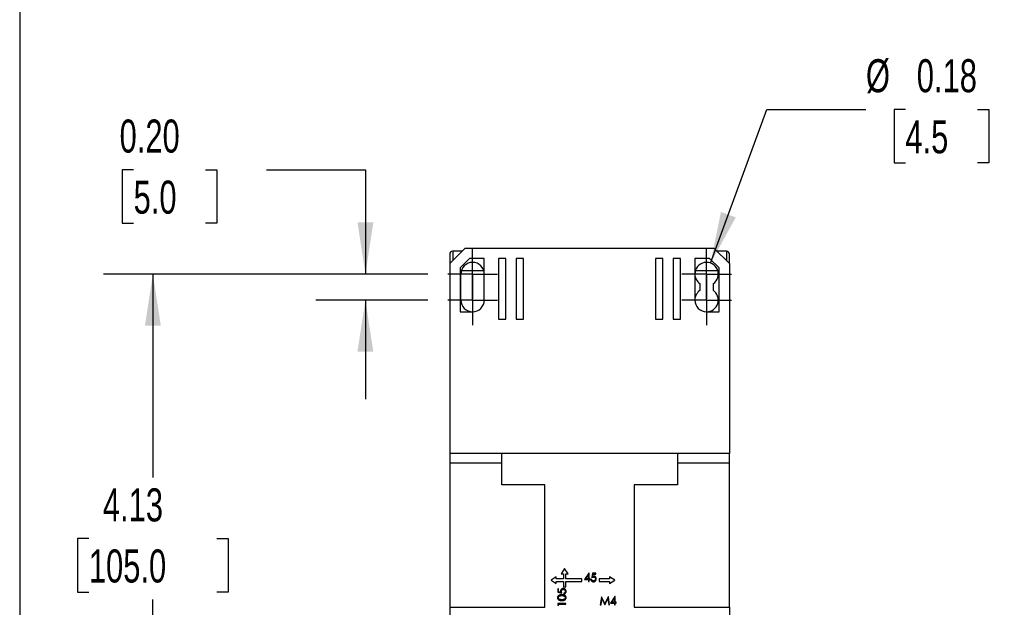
# Model space of a CAD drawing. Header units: inches. Extents: x 0.7 to 32.2, y 0.7 to 24.8.
# Tile 3 of 15: x 0.7 to 8.2, y 10.2 to 14.7. Entities that reach past the tile are written whole.
import ezdxf

# ---------------------------------------------------------------- set-up
doc = ezdxf.new("R2010")
doc.units = ezdxf.units.IN
doc.header["$LTSCALE"] = 3
doc.header["$MEASUREMENT"] = 0
doc.linetypes.add('CENTERX2', pattern=[0.8, 0.5, -0.1, 0.1, -0.1])
doc.layers.add('CENTER', color=40, linetype='CENTERX2')
doc.layers.add('DIMENSIONS', color=140, linetype='Continuous', lineweight=25)
doc.layers.add('TEXT', color=140, linetype='Continuous', lineweight=25)
doc.styles.add('SLDTEXTSTYLE0', font='TXT', dxfattribs={"width": 0.7})
doc.dimstyles.new('SLDDIMSTYLE1', dxfattribs={"dimtxt": 0.254883, "dimasz": 0.39, "dimexe": 0, "dimexo": 0.0625, "dimgap": 0.063721, "dimtad": 0, "dimtih": 1, "dimtoh": 1, "dimrnd": 1e-09, "dimzin": 12, "dimdsep": 46, "dimtxsty": 'SLDTEXTSTYLE0', "dimsah": 1, "dimcen": 0.09, "dimadec": 0, "dimazin": 3, "dimtfac": 1, "dimtofl": 0, "dimtmove": 0, "dimatfit": 3, "dimfxl": 0, "dimfrac": 2, "dimtolj": 1, "dimtzin": 12, "dimarcsym": 0})
doc.dimstyles.new('SLDDIMSTYLE3', dxfattribs={"dimtxt": 0.254883, "dimasz": 0.39, "dimexe": 0, "dimexo": 0.0625, "dimgap": 0.063721, "dimtad": 0, "dimtih": 1, "dimtoh": 1, "dimrnd": 1e-09, "dimzin": 0, "dimdsep": 46, "dimtxsty": 'SLDTEXTSTYLE0', "dimsah": 1, "dimcen": 0.09, "dimadec": 0, "dimazin": 0, "dimtfac": 1, "dimtmove": 0, "dimatfit": 0, "dimfxl": 0, "dimfrac": 2, "dimtolj": 1, "dimtzin": 12, "dimarcsym": 0})
doc.dimstyles.new('SLDDIMSTYLE4', dxfattribs={"dimtxt": 0.254883, "dimasz": 0.39, "dimexe": 0, "dimexo": 0.0625, "dimgap": 0.063721, "dimtad": 0, "dimtih": 1, "dimtoh": 1, "dimrnd": 1e-09, "dimdsep": 46, "dimtxsty": 'SLDTEXTSTYLE0', "dimsah": 1, "dimcen": 0, "dimadec": 0, "dimazin": 2, "dimtfac": 1, "dimtofl": 0, "dimtmove": 0, "dimatfit": 3, "dimfxl": 0, "dimfrac": 2, "dimtolj": 1, "dimtzin": 12, "dimarcsym": 0})

# ---------------------------------------------------------------- blocks, each defined once
blk = doc.blocks.new('_D_7')
at = {"layer": 'DIMENSIONS'}
for p, q in [((1.6123, 13.518), (1.5267, 13.518)), ((1.5267, 13.518), (1.5267, 13.1129)), ((2.1577, 13.518), (2.2433, 13.518)), ((2.2433, 13.518), (2.2433, 13.1129)), ((2.6173, 13.518), (3.3673, 13.518)), ((3.3673, 13.518), (3.3673, 12.7285)), ((1.5267, 13.1129), (1.6123, 13.1129)), ((2.2433, 13.1129), (2.1577, 13.1129)), ((3.8402, 12.7285), (2.9923, 12.7285)), ((3.8402, 12.5317), (2.9923, 12.5317)), ((3.3673, 12.5317), (3.3673, 11.7817))]:
    blk.add_line(p, q, dxfattribs=at)
for points in [[(3.3673, 12.7285), (3.4273, 13.1185), (3.3073, 13.1185)], [(3.3673, 12.5317), (3.3073, 12.1417), (3.4273, 12.1417)]]:
    blk.add_solid(points, dxfattribs=at)
at = {"layer": 'DIMENSIONS', "char_height": 0.25, "attachment_point": 1, "style": 'SLDTEXTSTYLE0'}
for s, insert in [('0.20', (1.5063, 13.8973)), ('5.0', (1.6123, 13.4352))]:
    blk.add_mtext(s, dxfattribs=dict(at, insert=insert))
blk = doc.blocks.new('_D_8')
at = {"layer": 'DIMENSIONS'}
for p, q in [((3.8402, 12.7285), (1.3833, 12.7285)), ((1.7583, 12.7285), (1.7583, 11.1902)), ((1.2736, 10.7281), (1.188, 10.7281)), ((1.188, 10.7281), (1.188, 10.323)), ((2.243, 10.7281), (2.3286, 10.7281)), ((2.3286, 10.7281), (2.3286, 10.323)), ((1.188, 10.323), (1.2736, 10.323)), ((2.3286, 10.323), (2.243, 10.323)), ((1.7583, 8.5947), (1.7583, 10.2659)), ((3.8402, 8.5947), (1.3833, 8.5947))]:
    blk.add_line(p, q, dxfattribs=at)
for points in [[(1.7583, 12.7285), (1.6983, 12.3385), (1.8183, 12.3385)], [(1.7583, 8.5947), (1.8183, 8.9847), (1.6983, 8.9847)]]:
    blk.add_solid(points, dxfattribs=at)
at = {"layer": 'DIMENSIONS', "char_height": 0.25, "attachment_point": 1, "style": 'SLDTEXTSTYLE0'}
for s, insert in [('4.13', (1.3796, 11.1074)), ('105.0', (1.2736, 10.6452))]:
    blk.add_mtext(s, dxfattribs=dict(at, insert=insert))
blk = doc.blocks.new('_D_10')
at = {"layer": 'DIMENSIONS'}
for p, q in [((5.9809, 12.8117), (6.4068, 13.9744)), ((6.4068, 13.9744), (7.1568, 13.9744)), ((7.4552, 13.9744), (7.3696, 13.9744)), ((7.3696, 13.9744), (7.3696, 13.5694)), ((8.0006, 13.9744), (8.0862, 13.9744)), ((8.0862, 13.9744), (8.0862, 13.5694)), ((7.3696, 13.5694), (7.4552, 13.5694)), ((8.0862, 13.5694), (8.0006, 13.5694))]:
    blk.add_line(p, q, dxfattribs=at)
blk.add_solid([(5.9809, 12.8117), (6.1713, 13.1573), (6.0587, 13.1985)], dxfattribs=at)
at = {"layer": 'DIMENSIONS', "char_height": 0.25, "attachment_point": 1, "style": 'SLDTEXTSTYLE0'}
for s, insert in [('%%c', (7.1568, 14.3538)), ('0.18', (7.5416, 14.3538)), ('4.5', (7.4552, 13.8916))]:
    blk.add_mtext(s, dxfattribs=dict(at, insert=insert))
blk = doc.blocks.new('SW_CENTERMARKSYMBOL_0')
at = {"layer": 'CENTER', "color": 0}
for p, q in [((0, 0.1), (0, 0.1886)), ((0, 0), (0, 0.1)), ((-0.1, 0), (-0.1886, 0)), ((0, 0), (-0.1, 0)), ((0, 0), (0, -0.1)), ((0, 0), (0.1, 0)), ((0.1, 0), (0.1886, 0)), ((0, -0.1), (0, -0.1886))]:
    blk.add_line(p, q, dxfattribs=at)
blk = doc.blocks.new('SW_CENTERMARKSYMBOL_1')
at = {"layer": 'CENTER', "color": 0}
for p, q in [((0, 0.1), (0, 0.1886)), ((0, 0), (0, 0.1)), ((-0.1, 0), (-0.1886, 0)), ((0, 0), (-0.1, 0)), ((0, 0), (0, -0.1)), ((0, 0), (0.1, 0)), ((0.1, 0), (0.1886, 0)), ((0, -0.1), (0, -0.1886))]:
    blk.add_line(p, q, dxfattribs=at)
blk = doc.blocks.new('SW_CENTERMARKSYMBOL_2')
at = {"layer": 'CENTER', "color": 0}
for p, q in [((0, 0.1), (0, 0.1886)), ((0, 0), (0, 0.1)), ((-0.1, 0), (-0.1886, 0)), ((0, 0), (-0.1, 0)), ((0, 0), (0, -0.1)), ((0, 0), (0.1, 0)), ((0.1, 0), (0.1886, 0)), ((0, -0.1), (0, -0.1886))]:
    blk.add_line(p, q, dxfattribs=at)
blk = doc.blocks.new('SW_CENTERMARKSYMBOL_3')
at = {"layer": 'CENTER', "color": 0}
for p, q in [((0, 0.1), (0, 0.1886)), ((0, 0), (0, 0.1)), ((-0.1, 0), (-0.1886, 0)), ((0, 0), (-0.1, 0)), ((0, 0), (0, -0.1)), ((0, 0), (0.1, 0)), ((0.1, 0), (0.1886, 0)), ((0, -0.1), (0, -0.1886))]:
    blk.add_line(p, q, dxfattribs=at)

msp = doc.modelspace()

# ---------------------------------------------------------------- linework, layer by layer
for p, q in [((4.0055, 12.8073), (4.1236, 12.9254)), ((4.1, 12.9017), (4.0291, 12.9017)), ((4.0291, 12.9017), (4.0291, 12.8309)), ((4.1236, 12.9254), (6.0055, 12.9254)), ((6.0055, 12.9254), (6.1236, 12.8073)), ((6.1, 12.9017), (6.0291, 12.9017)), ((6.1, 12.9017), (6.1, 12.8309)), ((4.1562, 12.8466), (4.0843, 12.7746)), ((4.2673, 12.8466), (4.1562, 12.8466)), ((4.2673, 12.5317), (4.2673, 12.8466)), ((4.3756, 12.8466), (4.3756, 12.386)), ((4.4307, 12.8466), (4.3756, 12.8466)), ((4.4307, 12.386), (4.4307, 12.8466)), ((4.5095, 12.8466), (4.5095, 12.386)), ((4.5646, 12.8466), (4.5095, 12.8466)), ((4.5646, 12.386), (4.5646, 12.8466)), ((5.5646, 12.8466), (5.5646, 12.386)), ((5.6197, 12.8466), (5.5646, 12.8466)), ((5.6197, 12.386), (5.6197, 12.8466)), ((5.6984, 12.8466), (5.6984, 12.386)), ((5.7535, 12.8466), (5.6984, 12.8466)), ((5.7535, 12.386), (5.7535, 12.8466)), ((5.8618, 12.8466), (5.8618, 12.5317)), ((5.9729, 12.8466), (5.8618, 12.8466)), ((6.0449, 12.7746), (5.9729, 12.8466)), ((4.0055, 12.8073), (4.0055, 11.3702)), ((4.0843, 12.7746), (4.0843, 12.4431)), ((4.0946, 12.7561), (4.2629, 12.7561)), ((5.8662, 12.7561), (6.0346, 12.7561)), ((6.0449, 12.4431), (6.0449, 12.7746)), ((6.1236, 12.8073), (6.1236, 11.3702)), ((4.0902, 12.5317), (4.0902, 12.7285)), ((5.9012, 12.6053), (5.9012, 12.6549)), ((5.9996, 12.6549), (5.9996, 12.6053)), ((4.0843, 12.4431), (4.1787, 12.4431)), ((4.3756, 12.386), (4.4307, 12.386)), ((4.5095, 12.386), (4.5646, 12.386)), ((5.5646, 12.386), (5.6197, 12.386)), ((5.6984, 12.386), (5.7535, 12.386)), ((5.9504, 12.4431), (6.0449, 12.4431)), ((4.3992, 11.3702), (4.0055, 11.3702)), ((4.0055, 11.3702), (4.0055, 11.2994)), ((5.7299, 11.3702), (4.3992, 11.3702)), ((4.3992, 11.2994), (4.3992, 11.3702)), ((6.1236, 11.3702), (5.7299, 11.3702)), ((5.7299, 11.3702), (5.7299, 11.2994)), ((6.1236, 11.2994), (6.1236, 11.3702)), ((4.0055, 11.2994), (4.3992, 11.2994)), ((4.0055, 11.2994), (4.0055, 10.2088)), ((4.3992, 11.134), (4.3992, 11.2994)), ((5.7299, 11.2994), (6.1236, 11.2994)), ((5.7299, 11.2994), (5.7299, 11.134)), ((6.1236, 10.2088), (6.1236, 11.2994)), ((4.726, 11.134), (4.3992, 11.134)), ((4.726, 10.2088), (4.726, 11.134)), ((5.7299, 11.134), (5.4032, 11.134)), ((5.4032, 11.134), (5.4032, 10.2088)), ((4.812, 10.4379), (4.7726, 10.4123)), ((4.812, 10.4222), (4.812, 10.4379)), ((4.8757, 10.5003), (4.8501, 10.461)), ((4.8501, 10.461), (4.8658, 10.461)), ((4.8658, 10.461), (4.8658, 10.4222)), ((4.9013, 10.461), (4.8757, 10.5003)), ((4.8855, 10.4222), (4.8855, 10.461)), ((4.8855, 10.461), (4.9013, 10.461)), ((5.0595, 10.4666), (5.0254, 10.4169)), ((5.0364, 10.4233), (5.0551, 10.4505)), ((5.0551, 10.4505), (5.0551, 10.4233)), ((5.0607, 10.4666), (5.0595, 10.4666)), ((5.0607, 10.4233), (5.0607, 10.4666)), ((5.0871, 10.465), (5.0807, 10.4337)), ((5.1128, 10.465), (5.0871, 10.465)), ((5.0881, 10.4421), (5.0915, 10.4586)), ((5.0915, 10.4586), (5.1128, 10.4586)), ((5.1128, 10.4586), (5.1128, 10.465)), ((5.2552, 10.4123), (5.2158, 10.4379)), ((5.2158, 10.4379), (5.2158, 10.4222)), ((4.7726, 10.4123), (4.812, 10.3867)), ((4.8658, 10.4222), (4.812, 10.4222)), ((4.812, 10.3867), (4.812, 10.4025)), ((4.812, 10.4025), (4.8658, 10.4025)), ((4.8658, 10.4025), (4.8658, 10.3625)), ((4.8658, 10.3625), (4.8855, 10.3625)), ((5.0051, 10.4222), (4.8855, 10.4222)), ((4.8855, 10.3625), (4.8855, 10.4025)), ((4.8855, 10.4025), (5.0051, 10.4025)), ((5.0051, 10.4025), (5.0051, 10.4222)), ((5.0254, 10.4169), (5.0551, 10.4169)), ((5.0551, 10.4233), (5.0364, 10.4233)), ((5.0551, 10.4169), (5.0551, 10.4025)), ((5.0551, 10.4025), (5.0607, 10.4025)), ((5.0679, 10.4233), (5.0607, 10.4233)), ((5.0607, 10.4025), (5.0607, 10.4169)), ((5.0607, 10.4169), (5.0679, 10.4169)), ((5.0679, 10.4169), (5.0679, 10.4233)), ((5.0799, 10.4185), (5.0743, 10.4185)), ((5.1371, 10.4222), (5.1371, 10.4025)), ((5.2158, 10.4222), (5.1371, 10.4222)), ((5.1371, 10.4025), (5.2158, 10.4025)), ((5.2158, 10.3867), (5.2552, 10.4123)), ((5.2158, 10.4025), (5.2158, 10.3867)), ((4.823, 10.3468), (4.823, 10.3212)), ((4.8294, 10.3468), (4.823, 10.3468)), ((4.823, 10.3212), (4.8543, 10.3147)), ((4.8294, 10.3255), (4.8294, 10.3468)), ((4.8459, 10.3222), (4.8294, 10.3255)), ((4.8695, 10.3139), (4.8695, 10.3083)), ((5.1538, 10.288), (5.1456, 10.2255)), ((5.1546, 10.288), (5.1538, 10.288)), ((5.1804, 10.2367), (5.1546, 10.288)), ((5.2062, 10.288), (5.1804, 10.2367)), ((5.207, 10.288), (5.2062, 10.288)), ((5.2153, 10.2255), (5.207, 10.288)), ((5.2566, 10.2896), (5.2225, 10.2399)), ((5.2577, 10.2896), (5.2566, 10.2896)), ((5.2577, 10.2463), (5.2577, 10.2896)), ((4.8855, 10.2362), (4.823, 10.2362)), ((4.823, 10.2362), (4.823, 10.2247)), ((4.823, 10.2247), (4.8294, 10.221)), ((4.8294, 10.221), (4.8294, 10.2306)), ((4.8294, 10.2306), (4.8855, 10.2306)), ((4.8855, 10.2306), (4.8855, 10.2362)), ((5.1456, 10.2255), (5.1512, 10.2255)), ((5.1512, 10.2255), (5.1572, 10.2706)), ((5.1572, 10.2706), (5.1798, 10.2255)), ((5.1798, 10.2255), (5.1811, 10.2255)), ((5.1811, 10.2255), (5.2037, 10.2705)), ((5.2037, 10.2705), (5.2096, 10.2255)), ((5.2096, 10.2255), (5.2153, 10.2255)), ((5.2225, 10.2399), (5.2521, 10.2399)), ((5.2335, 10.2463), (5.2521, 10.2735)), ((5.2521, 10.2463), (5.2335, 10.2463)), ((5.2521, 10.2735), (5.2521, 10.2463)), ((5.2521, 10.2399), (5.2521, 10.2255)), ((5.2521, 10.2255), (5.2577, 10.2255)), ((5.265, 10.2463), (5.2577, 10.2463)), ((5.2577, 10.2255), (5.2577, 10.2399)), ((5.2577, 10.2399), (5.265, 10.2399)), ((5.265, 10.2399), (5.265, 10.2463)), ((4.0055, 10.2088), (4.726, 10.2088)), ((4.0055, 10.2088), (4.0055, 9.8269)), ((5.4032, 10.2088), (6.1236, 10.2088)), ((6.1236, 10.2088), (6.1236, 9.8269))]:
    msp.add_line(p, q)
for centre, radius, start, end in [((4.0291, 12.8781), 0.0236, 90, 180), ((6.1, 12.8781), 0.0236, 0, 90), ((4.1787, 12.7285), 0.0886, 0, 180), ((5.9504, 12.7285), 0.0886, 303.74899, 180), ((5.9504, 12.7285), 0.0886, 180, 236.25101), ((5.9504, 12.5317), 0.0886, 123.74899, 180), ((5.9504, 12.5317), 0.0886, 270, 56.25101), ((4.1787, 12.5317), 0.0886, 180, 270), ((4.1787, 12.5317), 0.0886, 270, 0), ((5.9504, 12.5317), 0.0886, 180, 270)]:
    msp.add_arc(centre, radius, start, end)
for points, knots in [([(4.0055, 12.8781), (4.0055, 12.8765), (4.0055, 12.8739), (4.0055, 12.8588), (4.0055, 12.8429), (4.0055, 12.8263), (4.0055, 12.8142), (4.0055, 12.8096)], [0, 0, 0, 0, 0.337408, 0.520911, 0.704569, 0.888071, 1, 1, 1, 1]), ([(6.1236, 12.8096), (6.1236, 12.8142), (6.1236, 12.8263), (6.1236, 12.8429), (6.1236, 12.8588), (6.1236, 12.8739), (6.1236, 12.8765), (6.1236, 12.8781)], [0, 0, 0, 0, 0.111779, 0.295436, 0.478937, 0.662594, 1, 1, 1, 1]), ([(5.0807, 10.4337), (5.0814, 10.434), (5.0827, 10.4345), (5.0846, 10.4351), (5.0864, 10.4357), (5.0882, 10.4362), (5.0898, 10.4365), (5.0915, 10.4368), (5.093, 10.4369), (5.094, 10.4369), (5.0945, 10.437)], [0, 0, 0, 0, 0.148814, 0.2911, 0.425366, 0.5535, 0.674037, 0.78898, 0.89692, 1, 1, 1, 1]), ([(5.0955, 10.4434), (5.0949, 10.4433), (5.0938, 10.4433), (5.092, 10.4431), (5.0901, 10.4427), (5.0888, 10.4423), (5.0881, 10.4421)], [0, 0, 0, 0, 0.226027, 0.467099, 0.724932, 1, 1, 1, 1]), ([(5.0945, 10.437), (5.095, 10.4369), (5.0961, 10.4369), (5.0977, 10.4367), (5.0992, 10.4364), (5.1007, 10.436), (5.102, 10.4355), (5.1032, 10.4348), (5.1044, 10.434), (5.1055, 10.4331), (5.1064, 10.4322), (5.1073, 10.4311), (5.108, 10.4299), (5.1086, 10.4287), (5.109, 10.4274), (5.1093, 10.4261), (5.1095, 10.4246), (5.1095, 10.4237), (5.1096, 10.4232)], [0, 0, 0, 0, 0.07297, 0.141959, 0.208553, 0.272614, 0.335069, 0.395922, 0.456745, 0.517364, 0.577397, 0.635958, 0.694391, 0.752811, 0.811673, 0.871998, 0.934642, 1, 1, 1, 1]), ([(5.1152, 10.4229), (5.1152, 10.4236), (5.1151, 10.4251), (5.1148, 10.4272), (5.1144, 10.4292), (5.1138, 10.4311), (5.113, 10.4329), (5.1121, 10.4346), (5.1109, 10.4362), (5.1096, 10.4376), (5.1082, 10.439), (5.1067, 10.4402), (5.105, 10.4412), (5.1033, 10.442), (5.1015, 10.4426), (5.0996, 10.443), (5.0976, 10.4433), (5.0962, 10.4433), (5.0955, 10.4434)], [0, 0, 0, 0, 0.068945, 0.135203, 0.19921, 0.261703, 0.322698, 0.383684, 0.444639, 0.506853, 0.568957, 0.629346, 0.689229, 0.748755, 0.809133, 0.870624, 0.934202, 1, 1, 1, 1]), ([(5.0743, 10.4185), (5.0744, 10.4179), (5.0746, 10.4166), (5.0751, 10.4148), (5.0756, 10.4131), (5.0763, 10.4114), (5.0772, 10.4099), (5.0782, 10.4084), (5.0793, 10.4071), (5.0805, 10.4058), (5.0819, 10.4046), (5.0833, 10.4036), (5.0848, 10.4028), (5.0864, 10.4021), (5.088, 10.4015), (5.0897, 10.4012), (5.0915, 10.4009), (5.0927, 10.4009), (5.0934, 10.4009)], [0, 0, 0, 0, 0.067658, 0.133209, 0.197031, 0.25931, 0.321359, 0.38269, 0.44443, 0.506796, 0.568709, 0.629203, 0.689337, 0.749255, 0.809748, 0.871281, 0.934573, 1, 1, 1, 1]), ([(5.0937, 10.4073), (5.0931, 10.4073), (5.0921, 10.4073), (5.0904, 10.4076), (5.0889, 10.4081), (5.0873, 10.4087), (5.0859, 10.4095), (5.0846, 10.4103), (5.0835, 10.4113), (5.0825, 10.4125), (5.0816, 10.4137), (5.0809, 10.4152), (5.0803, 10.4168), (5.08, 10.4179), (5.0799, 10.4185)], [0, 0, 0, 0, 0.084805, 0.168763, 0.253299, 0.338532, 0.422684, 0.503554, 0.580968, 0.657416, 0.73559, 0.817983, 0.905301, 1, 1, 1, 1]), ([(5.0934, 10.4009), (5.0939, 10.4009), (5.0949, 10.4009), (5.0964, 10.4011), (5.0979, 10.4013), (5.0994, 10.4016), (5.1007, 10.402), (5.1021, 10.4024), (5.1034, 10.403), (5.1046, 10.4036), (5.1058, 10.4044), (5.1069, 10.4052), (5.108, 10.406), (5.109, 10.407), (5.1099, 10.408), (5.1108, 10.4091), (5.1116, 10.4103), (5.1123, 10.4116), (5.113, 10.4129), (5.1136, 10.4142), (5.1141, 10.4156), (5.1145, 10.417), (5.1148, 10.4184), (5.115, 10.4199), (5.1151, 10.4214), (5.1152, 10.4224), (5.1152, 10.4229)], [0, 0, 0, 0, 0.045081, 0.089245, 0.132228, 0.174231, 0.215435, 0.256374, 0.296756, 0.337074, 0.376897, 0.416714, 0.456137, 0.495921, 0.535744, 0.576285, 0.617286, 0.659332, 0.701738, 0.74373, 0.785468, 0.827465, 0.869896, 0.912575, 0.95599, 1, 1, 1, 1]), ([(5.1096, 10.4232), (5.1095, 10.4226), (5.1095, 10.4215), (5.1093, 10.4199), (5.1089, 10.4184), (5.1084, 10.4169), (5.1077, 10.4155), (5.1069, 10.4142), (5.106, 10.413), (5.1049, 10.4118), (5.1037, 10.4108), (5.1024, 10.4098), (5.1011, 10.409), (5.0998, 10.4084), (5.0983, 10.4079), (5.0968, 10.4076), (5.0953, 10.4073), (5.0942, 10.4073), (5.0937, 10.4073)], [0, 0, 0, 0, 0.06671, 0.130913, 0.19326, 0.254908, 0.316089, 0.377705, 0.440242, 0.504053, 0.568301, 0.630339, 0.691695, 0.751784, 0.81232, 0.873575, 0.935793, 1, 1, 1, 1]), ([(4.8543, 10.3019), (4.8533, 10.3019), (4.8515, 10.3019), (4.8487, 10.3018), (4.8461, 10.3015), (4.8437, 10.3012), (4.8414, 10.3008), (4.8393, 10.3004), (4.8373, 10.2998), (4.8355, 10.2991), (4.8338, 10.2983), (4.8322, 10.2975), (4.8307, 10.2967), (4.8293, 10.2957), (4.828, 10.2947), (4.8269, 10.2937), (4.8258, 10.2925), (4.8249, 10.2913), (4.8241, 10.2901), (4.8234, 10.2888), (4.8228, 10.2875), (4.8223, 10.2861), (4.8219, 10.2847), (4.8216, 10.2833), (4.8214, 10.2818), (4.8214, 10.2809), (4.8214, 10.2804)], [0, 0, 0, 0, 0.065277, 0.127205, 0.186167, 0.241674, 0.294113, 0.343607, 0.390657, 0.434733, 0.476915, 0.517018, 0.556196, 0.593742, 0.630305, 0.665641, 0.700784, 0.734956, 0.76872, 0.801989, 0.83487, 0.867455, 0.900159, 0.932774, 0.966212, 1, 1, 1, 1]), ([(4.8278, 10.2805), (4.8279, 10.2812), (4.8279, 10.2826), (4.8285, 10.2846), (4.8293, 10.2866), (4.8303, 10.2881), (4.8313, 10.2893), (4.8321, 10.2902), (4.833, 10.291), (4.8341, 10.2917), (4.8352, 10.2924), (4.8364, 10.2931), (4.8377, 10.2937), (4.8392, 10.2942), (4.8407, 10.2947), (4.8423, 10.2951), (4.8441, 10.2955), (4.8459, 10.2958), (4.8478, 10.296), (4.8499, 10.2962), (4.852, 10.2963), (4.8535, 10.2963), (4.8543, 10.2963)], [0, 0, 0, 0, 0.059684, 0.119498, 0.180913, 0.245996, 0.279726, 0.314552, 0.350484, 0.387552, 0.426223, 0.466696, 0.508815, 0.553395, 0.600121, 0.649143, 0.700588, 0.754926, 0.811853, 0.871507, 0.934324, 1, 1, 1, 1]), ([(4.8651, 10.3492), (4.8644, 10.3492), (4.8629, 10.3492), (4.8608, 10.3489), (4.8588, 10.3485), (4.8569, 10.3478), (4.8551, 10.3471), (4.8534, 10.3461), (4.8518, 10.345), (4.8504, 10.3437), (4.849, 10.3422), (4.8479, 10.3407), (4.8469, 10.3391), (4.8461, 10.3373), (4.8454, 10.3355), (4.845, 10.3336), (4.8447, 10.3316), (4.8447, 10.3302), (4.8447, 10.3295)], [0, 0, 0, 0, 0.068937, 0.135188, 0.199188, 0.261674, 0.323024, 0.38366, 0.444929, 0.507136, 0.568964, 0.629346, 0.689223, 0.748742, 0.809244, 0.870638, 0.934209, 1, 1, 1, 1]), ([(4.8447, 10.3295), (4.8447, 10.329), (4.8447, 10.3278), (4.8449, 10.326), (4.8453, 10.3241), (4.8457, 10.3228), (4.8459, 10.3222)], [0, 0, 0, 0, 0.226027, 0.467099, 0.724932, 1, 1, 1, 1]), ([(4.8511, 10.3285), (4.8511, 10.3291), (4.8511, 10.3302), (4.8513, 10.3318), (4.8516, 10.3333), (4.852, 10.3347), (4.8525, 10.336), (4.8532, 10.3373), (4.854, 10.3384), (4.8549, 10.3395), (4.8559, 10.3405), (4.8569, 10.3413), (4.8581, 10.342), (4.8593, 10.3426), (4.8606, 10.3431), (4.8619, 10.3433), (4.8634, 10.3436), (4.8644, 10.3436), (4.8649, 10.3436)], [0, 0, 0, 0, 0.072977, 0.141972, 0.208572, 0.272793, 0.335047, 0.395905, 0.456735, 0.517359, 0.577397, 0.636395, 0.694372, 0.752797, 0.811664, 0.872525, 0.934636, 1, 1, 1, 1]), ([(4.8543, 10.3147), (4.854, 10.3154), (4.8535, 10.3167), (4.8529, 10.3186), (4.8523, 10.3204), (4.8519, 10.3222), (4.8515, 10.3239), (4.8513, 10.3255), (4.8511, 10.327), (4.8511, 10.328), (4.8511, 10.3285)], [0, 0, 0, 0, 0.148814, 0.2911, 0.425366, 0.5535, 0.674037, 0.78898, 0.89692, 1, 1, 1, 1]), ([(4.8871, 10.2804), (4.8871, 10.2809), (4.8871, 10.2818), (4.8869, 10.2833), (4.8866, 10.2847), (4.8862, 10.2861), (4.8857, 10.2875), (4.8851, 10.2888), (4.8844, 10.2901), (4.8836, 10.2914), (4.8826, 10.2926), (4.8816, 10.2937), (4.8804, 10.2948), (4.8792, 10.2958), (4.8778, 10.2967), (4.8763, 10.2976), (4.8747, 10.2984), (4.873, 10.2992), (4.8712, 10.2998), (4.8692, 10.3004), (4.8671, 10.3008), (4.8648, 10.3013), (4.8624, 10.3015), (4.8598, 10.3018), (4.8571, 10.3019), (4.8552, 10.3019), (4.8543, 10.3019)], [0, 0, 0, 0, 0.033822, 0.067294, 0.100275, 0.133012, 0.165993, 0.199165, 0.232605, 0.266797, 0.301402, 0.336581, 0.372161, 0.408539, 0.446357, 0.48533, 0.525474, 0.567325, 0.611082, 0.657554, 0.707036, 0.759248, 0.814494, 0.87295, 0.93494, 1, 1, 1, 1]), ([(4.8543, 10.2963), (4.855, 10.2963), (4.8565, 10.2963), (4.8587, 10.2962), (4.8608, 10.296), (4.8628, 10.2958), (4.8647, 10.2954), (4.8665, 10.295), (4.8683, 10.2945), (4.8694, 10.2941), (4.87, 10.294)], [0, 0, 0, 0, 0.141157, 0.277773, 0.409244, 0.535676, 0.657497, 0.775458, 0.889412, 1, 1, 1, 1]), ([(4.8649, 10.3436), (4.8654, 10.3436), (4.8665, 10.3435), (4.8681, 10.3433), (4.8696, 10.343), (4.8711, 10.3425), (4.8725, 10.3418), (4.8738, 10.341), (4.875, 10.34), (4.8762, 10.3389), (4.8772, 10.3378), (4.8782, 10.3365), (4.879, 10.3352), (4.8796, 10.3338), (4.8801, 10.3324), (4.8804, 10.3309), (4.8807, 10.3293), (4.8807, 10.3283), (4.8807, 10.3277)], [0, 0, 0, 0, 0.066707, 0.130907, 0.193251, 0.254896, 0.316075, 0.377687, 0.440221, 0.50403, 0.568275, 0.63031, 0.691663, 0.751959, 0.812328, 0.873581, 0.935796, 1, 1, 1, 1]), ([(4.8871, 10.3274), (4.8871, 10.3279), (4.8871, 10.329), (4.887, 10.3305), (4.8867, 10.332), (4.8864, 10.3334), (4.8861, 10.3348), (4.8856, 10.3361), (4.885, 10.3374), (4.8844, 10.3387), (4.8836, 10.3398), (4.8829, 10.341), (4.882, 10.342), (4.881, 10.343), (4.88, 10.344), (4.8789, 10.3448), (4.8777, 10.3456), (4.8764, 10.3464), (4.8751, 10.347), (4.8738, 10.3476), (4.8724, 10.3481), (4.871, 10.3485), (4.8696, 10.3488), (4.8681, 10.349), (4.8666, 10.3492), (4.8656, 10.3492), (4.8651, 10.3492)], [0, 0, 0, 0, 0.045083, 0.089249, 0.132234, 0.174239, 0.215445, 0.256386, 0.29677, 0.33709, 0.376914, 0.416733, 0.456158, 0.495943, 0.535768, 0.576594, 0.617596, 0.659644, 0.701731, 0.743725, 0.785805, 0.827457, 0.86989, 0.912571, 0.955988, 1, 1, 1, 1]), ([(4.8807, 10.3277), (4.8807, 10.3272), (4.8807, 10.3261), (4.8804, 10.3245), (4.8799, 10.3229), (4.8793, 10.3214), (4.8786, 10.3199), (4.8777, 10.3187), (4.8767, 10.3175), (4.8755, 10.3165), (4.8743, 10.3156), (4.8728, 10.3149), (4.8712, 10.3143), (4.8701, 10.3141), (4.8695, 10.3139)], [0, 0, 0, 0, 0.084804, 0.168653, 0.253363, 0.338594, 0.422745, 0.503614, 0.581027, 0.657955, 0.735594, 0.817986, 0.905302, 1, 1, 1, 1]), ([(4.8695, 10.3083), (4.8701, 10.3084), (4.8714, 10.3086), (4.8732, 10.3091), (4.8749, 10.3097), (4.8766, 10.3104), (4.8781, 10.3112), (4.8796, 10.3122), (4.8809, 10.3133), (4.8822, 10.3146), (4.8834, 10.3159), (4.8844, 10.3173), (4.8852, 10.3188), (4.8859, 10.3204), (4.8865, 10.322), (4.8868, 10.3238), (4.8871, 10.3256), (4.8871, 10.3268), (4.8871, 10.3274)], [0, 0, 0, 0, 0.067667, 0.133225, 0.197056, 0.259343, 0.321399, 0.382738, 0.444147, 0.50652, 0.568441, 0.629195, 0.68912, 0.749223, 0.809724, 0.871265, 0.934565, 1, 1, 1, 1]), ([(4.87, 10.294), (4.8704, 10.2938), (4.8713, 10.2935), (4.8725, 10.2929), (4.8736, 10.2923), (4.8747, 10.2916), (4.8756, 10.2909), (4.8765, 10.2901), (4.8773, 10.2893), (4.8783, 10.2881), (4.8792, 10.2866), (4.8801, 10.2846), (4.8806, 10.2826), (4.8807, 10.2812), (4.8807, 10.2805)], [0, 0, 0, 0, 0.075941, 0.148534, 0.218973, 0.28609, 0.35179, 0.416031, 0.478216, 0.540269, 0.660337, 0.774797, 0.887198, 1, 1, 1, 1]), ([(4.8214, 10.2804), (4.8214, 10.2799), (4.8214, 10.2789), (4.8216, 10.2775), (4.8219, 10.276), (4.8223, 10.2747), (4.8228, 10.2733), (4.8233, 10.272), (4.8241, 10.2708), (4.8249, 10.2696), (4.8258, 10.2684), (4.8268, 10.2673), (4.828, 10.2662), (4.8292, 10.2653), (4.8305, 10.2644), (4.832, 10.2635), (4.8335, 10.2628), (4.8352, 10.2621), (4.837, 10.2615), (4.8389, 10.2609), (4.8411, 10.2605), (4.8434, 10.2601), (4.8458, 10.2598), (4.8485, 10.2596), (4.8513, 10.2595), (4.8533, 10.2595), (4.8543, 10.2595)], [0, 0, 0, 0, 0.033742, 0.066533, 0.099152, 0.131538, 0.163817, 0.196433, 0.229328, 0.262935, 0.297125, 0.3315, 0.366488, 0.402106, 0.438964, 0.476753, 0.51599, 0.556594, 0.599524, 0.645769, 0.69549, 0.748724, 0.80569, 0.866755, 0.931406, 1, 1, 1, 1]), ([(4.8543, 10.2651), (4.8534, 10.2651), (4.8518, 10.2651), (4.8494, 10.2652), (4.8472, 10.2653), (4.8452, 10.2655), (4.8433, 10.2658), (4.8416, 10.2661), (4.84, 10.2665), (4.8386, 10.267), (4.8373, 10.2675), (4.8361, 10.2681), (4.835, 10.2687), (4.8339, 10.2694), (4.8329, 10.2701), (4.8321, 10.2709), (4.8313, 10.2717), (4.8303, 10.2729), (4.8293, 10.2745), (4.8284, 10.2764), (4.8279, 10.2785), (4.8279, 10.2799), (4.8278, 10.2805)], [0, 0, 0, 0, 0.073305, 0.142292, 0.206261, 0.266027, 0.321676, 0.372888, 0.419943, 0.462846, 0.503275, 0.54194, 0.578991, 0.615408, 0.650784, 0.685128, 0.718918, 0.752635, 0.817386, 0.879112, 0.939611, 1, 1, 1, 1]), ([(4.8807, 10.2805), (4.8807, 10.2799), (4.8806, 10.2785), (4.8801, 10.2764), (4.8792, 10.2745), (4.8782, 10.2729), (4.8772, 10.2717), (4.8764, 10.2709), (4.8756, 10.2701), (4.8746, 10.2693), (4.8735, 10.2687), (4.8724, 10.268), (4.8712, 10.2675), (4.8699, 10.267), (4.8685, 10.2665), (4.8669, 10.2661), (4.8652, 10.2658), (4.8633, 10.2655), (4.8613, 10.2653), (4.8591, 10.2652), (4.8567, 10.2651), (4.8551, 10.2651), (4.8543, 10.2651)], [0, 0, 0, 0, 0.060042, 0.120292, 0.182369, 0.24764, 0.281366, 0.31543, 0.350298, 0.385684, 0.422111, 0.459491, 0.498167, 0.538606, 0.58152, 0.628499, 0.679366, 0.734668, 0.794413, 0.8584, 0.92704, 1, 1, 1, 1]), ([(4.8543, 10.2595), (4.8553, 10.2595), (4.8572, 10.2595), (4.86, 10.2596), (4.8627, 10.2598), (4.8652, 10.2601), (4.8675, 10.2605), (4.8696, 10.2609), (4.8716, 10.2615), (4.8734, 10.2621), (4.875, 10.2628), (4.8766, 10.2636), (4.878, 10.2644), (4.8794, 10.2653), (4.8806, 10.2663), (4.8818, 10.2673), (4.8828, 10.2684), (4.8837, 10.2696), (4.8845, 10.2708), (4.8852, 10.2721), (4.8858, 10.2734), (4.8863, 10.2747), (4.8866, 10.276), (4.8869, 10.2775), (4.8871, 10.2789), (4.8871, 10.2799), (4.8871, 10.2804)], [0, 0, 0, 0, 0.06812, 0.132578, 0.193162, 0.250243, 0.303599, 0.353392, 0.400056, 0.443412, 0.484449, 0.523999, 0.56209, 0.599001, 0.634895, 0.669741, 0.703971, 0.737808, 0.771067, 0.803869, 0.836391, 0.868349, 0.900705, 0.933371, 0.966209, 1, 1, 1, 1])]:
    msp.add_open_spline(points, degree=3, knots=knots)
at = {"layer": 'TEXT'}
msp.add_line((0.75, 24.75), (0.75, 0.75), dxfattribs=at)

# ---------------------------------------------------------------- block references
at = {"layer": 'CENTER'}
for name, p in [('SW_CENTERMARKSYMBOL_2', (4.1787, 12.7285)), ('SW_CENTERMARKSYMBOL_1', (5.9504, 12.7285)), ('SW_CENTERMARKSYMBOL_3', (4.1787, 12.5317)), ('SW_CENTERMARKSYMBOL_0', (5.9504, 12.5317))]:
    msp.add_blockref(name, p, dxfattribs=at)

# ---------------------------------------------------------------- dimensions: what is measured, and where the dimension line sits
at = {"layer": 'DIMENSIONS'}
dim = msp.add_diameter_dim_2p(p1=(5.9199, 12.6453), p2=(5.9809, 12.8117), dimstyle='SLDDIMSTYLE4', dxfattribs=at)
dim.commit()
dim.dimension.update_dxf_attribs({"geometry": '_D_10', "text_midpoint": (7.7279, 13.9744), "dimtype": 163})
for base, p2, dimstyle, picture, middle in [((3.3673, 12.5317), (3.9902, 12.5317), 'SLDDIMSTYLE3', '_D_7', (3.3673, 13.518)), ((1.7583, 8.5947), (3.9902, 8.5947), 'SLDDIMSTYLE1', '_D_8', (1.7583, 10.7281))]:
    dim = msp.add_linear_dim(base=base, p1=(3.9902, 12.7285), p2=p2, angle=90, dimstyle=dimstyle, dxfattribs=at)
    dim.commit()
    dim.dimension.update_dxf_attribs({"geometry": picture, "text_midpoint": middle, "dimtype": 160})

doc.saveas('drawing.dxf')
